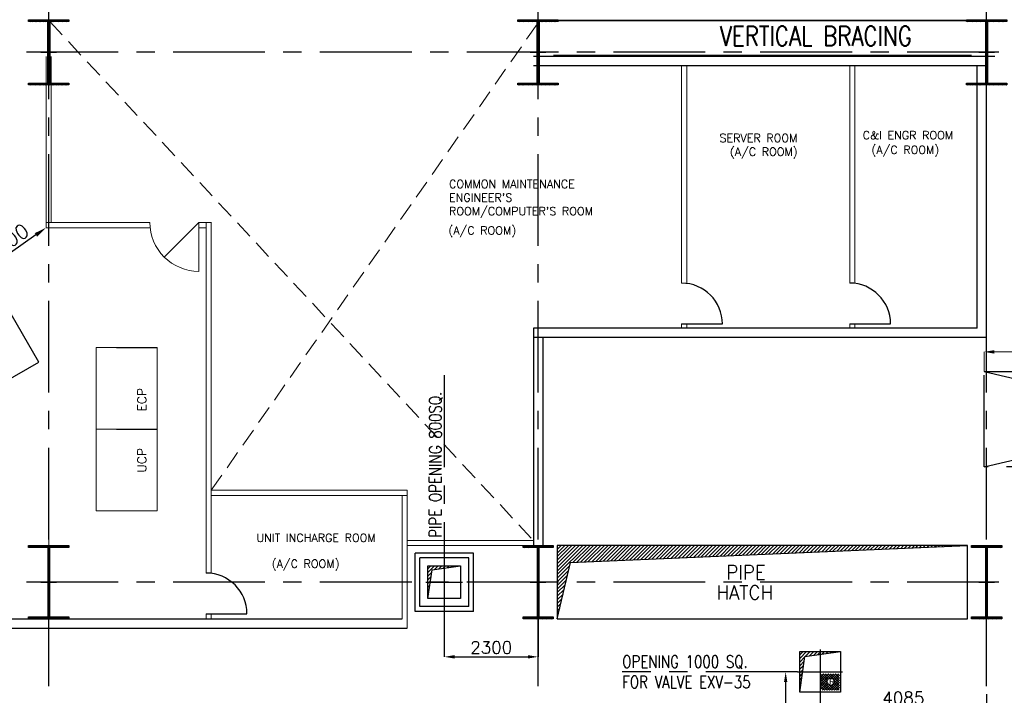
# Model space of a CAD drawing. Header units: inches. Extents: x 0 to 1564127, y -23460 to 23144100.
# Tile 39 of 215: x 180462 to 204609, y 121950 to 138525. Entities that reach past the tile are written whole.
import ezdxf

# ---------------------------------------------------------------- set-up
doc = ezdxf.new("R2010")
doc.units = ezdxf.units.IN
doc.header["$LTSCALE"] = 1800
doc.header["$MEASUREMENT"] = 0
for name, pattern in [('CENTER', [2, 1.25, -0.25, 0.25, -0.25]), ('CENTER2', [1.125, 0.75, -0.125, 0.125, -0.125]), ('HIDDEN', [0.375, 0.25, -0.125])]:
    doc.linetypes.add(name, pattern=pattern)
doc.layers.get('0').update_dxf_attribs({"color": 253, "lineweight": 9})
for name, color, linetype in [('BRACING', 1, 'HIDDEN'), ('CEN', 2, 'CENTER'), ('COL', 1, 'Continuous'), ('DIM', 4, 'Continuous'), ('GRID', 251, 'CENTER'), ('OPENING', 40, 'Continuous'), ('PH Plan', 7, 'Continuous'), ('TEMP', 4, 'Continuous'), ('TEXT', 3, 'Continuous'), ('WALL', 6, 'Continuous')]:
    doc.layers.add(name, color=color, linetype=linetype)
for name, color, linetype, lineweight in [('DOOR', 235, 'Continuous', 13), ('EQUIP', 8, 'HIDDEN', 9), ('PNL', 8, 'HIDDEN', 9), ('STEEL', 231, 'Continuous', 18)]:
    doc.layers.add(name, color=color, linetype=linetype, lineweight=lineweight)
doc.styles.add('HTX11', font='O8111901')
doc.styles.add('ROMANS', font='romans.shx')
doc.styles.add('ROMANT', font='romant')
doc.dimstyles.new('STANDARD1', dxfattribs={"dimtxt": 300, "dimasz": 250, "dimexe": 0, "dimexo": 0, "dimgap": 80, "dimtad": 1, "dimdec": 0, "dimzin": 0, "dimdsep": 46, "dimtxsty": 'ROMANS', "dimcen": 0, "dimclrd": 4, "dimclre": 4, "dimclrt": 7, "dimadec": 0, "dimazin": 0, "dimtfac": 0.09, "dimtdec": 0, "dimtix": 1, "dimtofl": 0, "dimtmove": 0, "dimatfit": 3, "dimfxl": 1, "dimtolj": 1, "dimtzin": 0, "dimarcsym": 0})
doc.dimstyles.new('USER175', dxfattribs={"dimscale": 175, "dimtxt": 2, "dimasz": 1.75, "dimexe": 0, "dimexo": 0, "dimgap": 0.5, "dimtad": 1, "dimdec": 0, "dimzin": 0, "dimdsep": 46, "dimtxsty": 'ROMANS', "dimcen": 0, "dimclrd": 4, "dimclre": 4, "dimclrt": 4, "dimadec": 0, "dimazin": 0, "dimtfac": 0.09, "dimtdec": 0, "dimtix": 1, "dimtofl": 0, "dimtmove": 0, "dimatfit": 3, "dimfxl": 1, "dimtolj": 1, "dimtzin": 0, "dimarcsym": 0})

# ---------------------------------------------------------------- blocks, each defined once
blk = doc.blocks.new('C-ROW COLUMN')
at = {"layer": 'COL'}
h = blk.add_hatch(dxfattribs=at)
h.set_pattern_fill('ANSI31', color=256, scale=200, style=0)
h.set_pattern_definition([(45, (-1315.907, -6.545), (-17.6776695, 17.6776695), [])])
h.paths.add_polyline_path([(77950, 120865), (76960, 120865), (76960, 120820), (77950, 120820)])
h.paths.add_polyline_path([(77478, 120820), (77433, 120820), (77433, 119310), (77478, 119310)])
h.paths.add_polyline_path([(77950, 119310), (76960, 119310), (76960, 119265), (77950, 119265)])
at = {"layer": 'CEN'}
for p, q in [((77455, 119265), (77455, 120865)), ((77264, 120065), (77647, 120065))]:
    blk.add_line(p, q, dxfattribs=at)
at = {"layer": 'COL'}
for points in [[(76960, 120865), (77950, 120865), (77950, 120820), (76960, 120820)], [(77433, 120820), (77478, 120820), (77478, 119310), (77433, 119310)], [(76960, 119310), (77950, 119310), (77950, 119265), (76960, 119265)]]:
    blk.add_lwpolyline(points, close=True, dxfattribs=at)
blk = doc.blocks.new('B-ROW COLUMN')
at = {"layer": 'COL'}
h = blk.add_hatch(dxfattribs=at)
h.set_pattern_fill('ANSI31', color=256, scale=200, style=0)
h.set_pattern_definition([(45, (155648.048, 63141.767), (-17.67767, 17.67767), [])])
h.paths.add_polyline_path([(171095, 85178), (172085, 85178), (172085, 85128), (171095, 85128)])
h.paths.add_polyline_path([(171574, 86878), (171606, 86878), (171606, 85178), (171574, 85178)])
h.paths.add_polyline_path([(171095, 86928), (172085, 86928), (172085, 86878), (171095, 86878)])
blk.add_line((171590, 85128), (171590, 86928))
at = {"layer": 'CEN'}
for p, q in [((171590, 85128), (171590, 86928)), ((171399, 86028), (171782, 86028))]:
    blk.add_line(p, q, dxfattribs=at)
at = {"layer": 'COL'}
for points in [[(171095, 86928), (172085, 86928), (172085, 86878), (171095, 86878)], [(171574, 86878), (171606, 86878), (171606, 85178), (171574, 85178)], [(171095, 85178), (172085, 85178), (172085, 85128), (171095, 85128)]]:
    blk.add_lwpolyline(points, close=True, dxfattribs=at)
blk = doc.blocks.new('*D689')
at = {"layer": 'Defpoints', "color": 0, "transparency": 16777216}
for p in [(199541, 122525), (199247, 114725), (199541, 114725)]:
    blk.add_point(p, dxfattribs=at)
at = {"layer": 'DIM', "color": 4, "lineweight": -2, "transparency": 16777216}
for p, q in [((199541, 122525), (199247, 122525)), ((199247, 122275), (199247, 114975)), ((199541, 114725), (199247, 114725))]:
    blk.add_line(p, q, dxfattribs=at)
at = {"layer": 'DIM', "color": 4, "transparency": 16777216}
for points in [[(199206, 122275), (199289, 122275), (199247, 122525)], [(199206, 114975), (199289, 114975), (199247, 114725)]]:
    blk.add_solid(points, dxfattribs=at)
at = {"layer": 'DIM', "color": 7, "transparency": 16777216, "insert": (199017, 118625), "char_height": 300, "attachment_point": 5, "rotation": 90, "style": 'ROMANS'}
blk.add_mtext('\\A1;7800', dxfattribs=at)
blk = doc.blocks.new('*D690')
at = {"layer": 'Defpoints', "color": 0, "transparency": 16777216}
for p in [(200091, 121975), (204176, 121975), (204176, 121654)]:
    blk.add_point(p, dxfattribs=at)
at = {"layer": 'DIM', "color": 4, "lineweight": -2, "transparency": 16777216}
for p, q in [((200091, 121975), (200091, 121654)), ((204176, 121975), (204176, 121654)), ((200341, 121654), (203926, 121654))]:
    blk.add_line(p, q, dxfattribs=at)
at = {"layer": 'DIM', "color": 4, "transparency": 16777216}
for points in [[(200341, 121695), (200341, 121612), (200091, 121654)], [(203926, 121695), (203926, 121612), (204176, 121654)]]:
    blk.add_solid(points, dxfattribs=at)
at = {"layer": 'DIM', "color": 7, "transparency": 16777216, "insert": (202133, 121884), "char_height": 300, "attachment_point": 5, "style": 'ROMANS'}
blk.add_mtext('\\A1;4085', dxfattribs=at)
blk = doc.blocks.new('*D778')
at = {"layer": 'Defpoints', "color": 0, "transparency": 16777216}
for p in [(190876, 124275), (193176, 123825), (193176, 122894)]:
    blk.add_point(p, dxfattribs=at)
at = {"layer": 'DIM', "color": 4, "lineweight": -2, "transparency": 16777216}
for p, q in [((190876, 124275), (190876, 122894)), ((193176, 123825), (193176, 122894)), ((191126, 122894), (192926, 122894))]:
    blk.add_line(p, q, dxfattribs=at)
at = {"layer": 'DIM', "color": 4, "transparency": 16777216}
for points in [[(191126, 122936), (191126, 122853), (190876, 122894)], [(192926, 122936), (192926, 122853), (193176, 122894)]]:
    blk.add_solid(points, dxfattribs=at)
at = {"layer": 'DIM', "color": 7, "transparency": 16777216, "insert": (192026, 123124), "char_height": 300, "attachment_point": 5, "style": 'ROMANS'}
blk.add_mtext('\\A1;2300', dxfattribs=at)
blk = doc.blocks.new('*D65')
at = {"layer": 'Defpoints', "color": 0, "transparency": 16777216}
for p in [(9645, 1650), (11650, 250), (9645, 175)]:
    blk.add_point(p, dxfattribs=at)
at = {"layer": 'DIM', "color": 4, "lineweight": -2, "transparency": 16777216}
for p, q in [((9645, 175), (9645, 1650)), ((11400, 1650), (9895, 1650)), ((11650, 250), (11650, 1650))]:
    blk.add_line(p, q, dxfattribs=at)
at = {"layer": 'DIM', "color": 4, "transparency": 16777216}
for points in [[(9895, 1692), (9895, 1608), (9645, 1650)], [(11400, 1692), (11400, 1608), (11650, 1650)]]:
    blk.add_solid(points, dxfattribs=at)
at = {"layer": 'DIM', "color": 4, "transparency": 16777216, "insert": (10647, 1880), "char_height": 300, "attachment_point": 5, "style": 'ROMANS'}
blk.add_mtext('\\A1;2005', dxfattribs=at)
blk = doc.blocks.new('*D66')
at = {"layer": 'Defpoints', "color": 0, "transparency": 16777216}
for p in [(6925, 1650), (6925, 175), (9645, 175)]:
    blk.add_point(p, dxfattribs=at)
at = {"layer": 'DIM', "color": 4, "lineweight": -2, "transparency": 16777216}
for p, q in [((6925, 175), (6925, 1650)), ((9395, 1650), (7175, 1650)), ((9645, 175), (9645, 1650))]:
    blk.add_line(p, q, dxfattribs=at)
at = {"layer": 'DIM', "color": 4, "transparency": 16777216}
for points in [[(7175, 1692), (7175, 1608), (6925, 1650)], [(9395, 1692), (9395, 1608), (9645, 1650)]]:
    blk.add_solid(points, dxfattribs=at)
at = {"layer": 'DIM', "color": 4, "transparency": 16777216, "insert": (8285, 1880), "char_height": 300, "attachment_point": 5, "style": 'ROMANS'}
blk.add_mtext('\\A1;2720', dxfattribs=at)
blk = doc.blocks.new('*D67')
at = {"layer": 'Defpoints', "color": 0, "transparency": 16777216}
for p in [(625, 1650), (625, 175), (6925, 175)]:
    blk.add_point(p, dxfattribs=at)
at = {"layer": 'DIM', "color": 4, "lineweight": -2, "transparency": 16777216}
for p, q in [((625, 175), (625, 1650)), ((6675, 1650), (875, 1650)), ((6925, 175), (6925, 1650))]:
    blk.add_line(p, q, dxfattribs=at)
at = {"layer": 'DIM', "color": 4, "transparency": 16777216}
for points in [[(875, 1692), (875, 1608), (625, 1650)], [(6675, 1692), (6675, 1608), (6925, 1650)]]:
    blk.add_solid(points, dxfattribs=at)
at = {"layer": 'DIM', "color": 4, "transparency": 16777216, "insert": (3775, 1880), "char_height": 300, "attachment_point": 5, "style": 'ROMANS'}
blk.add_mtext('\\A1;6300', dxfattribs=at)
blk = doc.blocks.new('*D68')
at = {"layer": 'Defpoints', "color": 0, "transparency": 16777216}
for p in [(-1749, 2250), (-1749, 1170), (9645, 175)]:
    blk.add_point(p, dxfattribs=at)
at = {"layer": 'DIM', "color": 4, "lineweight": -2, "transparency": 16777216}
for p, q in [((-1749, 1170), (-1749, 2250)), ((9395, 2250), (-1499, 2250)), ((9645, 175), (9645, 2250))]:
    blk.add_line(p, q, dxfattribs=at)
at = {"layer": 'DIM', "color": 4, "transparency": 16777216}
for points in [[(-1499, 2292), (-1499, 2208), (-1749, 2250)], [(9395, 2292), (9395, 2208), (9645, 2250)]]:
    blk.add_solid(points, dxfattribs=at)
at = {"layer": 'DIM', "color": 4, "transparency": 16777216, "insert": (3948, 2480), "char_height": 300, "attachment_point": 5, "style": 'ROMANS'}
blk.add_mtext('\\A1;11394', dxfattribs=at)
blk = doc.blocks.new('*D69')
at = {"layer": 'Defpoints', "color": 0, "transparency": 16777216}
for p in [(-2417, 2250), (-1749, 1170), (-2417, 0)]:
    blk.add_point(p, dxfattribs=at)
at = {"layer": 'DIM', "color": 4, "lineweight": -2, "transparency": 16777216}
for p, q in [((-2667, 2250), (-2917, 2250)), ((-2417, 0), (-2417, 2250)), ((-1749, 1170), (-1749, 2250)), ((-1499, 2250), (-1249, 2250))]:
    blk.add_line(p, q, dxfattribs=at)
at = {"layer": 'DIM', "color": 4, "transparency": 16777216}
for points in [[(-2667, 2292), (-2667, 2208), (-2417, 2250)], [(-1499, 2292), (-1499, 2208), (-1749, 2250)]]:
    blk.add_solid(points, dxfattribs=at)
at = {"layer": 'DIM', "color": 4, "transparency": 16777216, "insert": (-2083, 2250), "char_height": 300, "attachment_point": 5, "rotation": 90, "style": 'ROMANS'}
blk.add_mtext('\\A1;668', dxfattribs=at)
blk = doc.blocks.new('*D70')
at = {"layer": 'Defpoints', "color": 0, "transparency": 16777216}
for p in [(-12417, 1650), (-12417, 1170), (-2417, 1170)]:
    blk.add_point(p, dxfattribs=at)
at = {"layer": 'DIM', "color": 4, "lineweight": -2, "transparency": 16777216}
for p, q in [((-12417, 1170), (-12417, 1650)), ((-2667, 1650), (-12167, 1650)), ((-2417, 1170), (-2417, 1650))]:
    blk.add_line(p, q, dxfattribs=at)
at = {"layer": 'DIM', "color": 4, "transparency": 16777216}
for points in [[(-12167, 1692), (-12167, 1608), (-12417, 1650)], [(-2667, 1692), (-2667, 1608), (-2417, 1650)]]:
    blk.add_solid(points, dxfattribs=at)
at = {"layer": 'DIM', "color": 4, "transparency": 16777216, "insert": (-7417, 1880), "char_height": 300, "attachment_point": 5, "style": 'ROMANS'}
blk.add_mtext('\\A1;10000', dxfattribs=at)
blk = doc.blocks.new('*D350')
at = {"color": 4, "lineweight": -2, "transparency": 16777216}
blk.add_line((180860, 133246), (179724, 132450), dxfattribs=at)
at = {"color": 4, "transparency": 16777216}
for points in [[(180831, 133288), (180890, 133204), (181111, 133422)], [(179695, 132492), (179753, 132408), (179473, 132274)]]:
    blk.add_solid(points, dxfattribs=at)
at = {"layer": 'Defpoints', "color": 0, "transparency": 16777216}
for p in [(181111, 133422), (179473, 132274), (179473, 132274)]:
    blk.add_point(p, dxfattribs=at)
at = {"color": 4, "transparency": 16777216, "insert": (180141, 133063), "char_height": 350, "attachment_point": 5, "rotation": 35.0025, "style": 'ROMANS'}
blk.add_mtext('\\A1;2000', dxfattribs=at)
blk = doc.blocks.new('HPH-7')
at = {"layer": 'STEEL'}
h = blk.add_hatch(dxfattribs=at)
h.set_pattern_fill('ANSI31', color=256, scale=1000, style=0)
h.set_pattern_definition([(45, (-11858.39, 436.72), (-88.38835, 88.38835), [])])
h.paths.add_polyline_path([(-9868, 1035), (-9868, 785), (7174.9, 785), (7174.9, 1035)])
h = blk.add_hatch(dxfattribs=at)
h.set_pattern_fill('ANSI31', color=256, scale=1000, style=0)
h.set_pattern_definition([(45, (-11858.39, -1383.28), (-88.38835, 88.38835), [])])
h.paths.add_polyline_path([(-9868, -785), (-9868, -1035), (7174.9, -1035), (7174.9, -785)])
at = {"layer": 'CEN'}
for p, q in [((-12417, 1170), (-2417, -1170)), ((-12417, -1170), (-2417, 1170))]:
    blk.add_line(p, q, dxfattribs=at)
at = {"layer": 'CEN', "linetype": 'CENTER'}
for p, q in [((10980, 305), (10980, -305)), ((-9868, 0), (11695, 0)), ((-545, 240.4), (-545, -251.7)), ((625, 175), (625, -175)), ((1345, 225), (1345, -225)), ((6925, 175), (6925, -175)), ((8275, 210), (8275, -210)), ((9645, 175), (9645, -175)), ((8275, -1400), (8275, -1155))]:
    blk.add_line(p, q, dxfattribs=at)
at = {"layer": 'CEN', "color": 8, "linetype": 'CENTER2', "ltscale": 0.25}
for p, q in [((3595, 0), (3063.6, -1350)), ((4105, 0), (4105, -1350))]:
    blk.add_line(p, q, dxfattribs=at)
at = {"layer": 'CEN', "color": 8}
for p, q in [((2988.6, -1350), (3138.6, -1350)), ((4030, -1350), (4180, -1350))]:
    blk.add_line(p, q, dxfattribs=at)
at = {"layer": 'CEN'}
blk.add_lwpolyline([(-12417, 1170), (-2417, 1170), (-2417, -1170), (-12417, -1170)], close=True, dxfattribs=at)
at = {"layer": 'EQUIP', "linetype": 'Continuous'}
for p, q in [((-1749, 1155), (-1749, -1155)), ((-1749, 1155), (9405, 1155)), ((9405, 1170), (9405, -1170)), ((9405, 1170), (10155, 1170)), ((10155, 1170), (10155, -1170)), ((11113.3, 250), (11650, 250)), ((11650, 250), (11650, -250)), ((11113.3, -250), (11650, -250)), ((-1749, -1155), (9405, -1155)), ((8097, -1400), (8097, -1155)), ((8453, -1400), (8453, -1155)), ((9405, -1170), (10155, -1170)), ((8453, -1400), (8097, -1400))]:
    blk.add_line(p, q, dxfattribs=at)
at = {"layer": 'EQUIP'}
for p, q in [((10577.5, 305), (10980, 305)), ((685.2, -60.3), (564.8, 60.3)), ((683.4, 58.4), (566.6, -58.4)), ((3567.1, 11), (3047.8, -1308.2)), ((6985.2, -60.3), (6864.8, 60.3)), ((6983.4, 58.4), (6866.6, -58.4)), ((9705.2, -60.3), (9584.8, 60.3)), ((9703.4, 58.4), (9586.6, -58.4)), ((3622.9, -11), (3103.4, -1330.9)), ((4075, 0), (4075, -1316.7)), ((4135, 0), (4135, -1317.6)), ((10577.5, -305), (10980, -305))]:
    blk.add_line(p, q, dxfattribs=at)
blk.add_lwpolyline([(10980, 305, 0.1863113), (10853.1, 256, 0.0365051), (10826.7, 228.2, 0.0329908), (10708.9, 160.4, 0.0848869), (10681.5, 0, 0.0848869), (10708.9, -160.4, 0.0329908), (10826.7, -228.2, 0.0365051), (10853.1, -256, 0.1863113), (10980, -305, 0.1863113), (11106.9, -256, 0.1017734), (11169.4, -170.4, 0.0604216), (11195.1, -89.7, 0.0467613), (11203.5, 0, 0.0467613), (11195.1, 89.7, 0.0604216), (11169.4, 170.4, 0.1017734), (11106.9, 256, 0.1863113)], format="xyb", close=True, dxfattribs=at)
at = {"layer": 'EQUIP', "linetype": 'Continuous'}
for centre, radius in [((-545, 0), 187.5), ((-545, 0), 124), ((625, 0), 94.5), ((625, 0), 44.5), ((3595, 0), 30), ((3595, 0), 30), ((4105, 0), 30), ((4105, 0), 30), ((8275, 0), 162)]:
    blk.add_circle(centre, radius, dxfattribs=at)
at = {"layer": 'EQUIP', "linetype": 'HIDDEN', "ltscale": 0.3}
blk.add_circle((1345, 0), 178, dxfattribs=at)
at = {"layer": 'EQUIP'}
for centre in [(3063.2, -1350), (4104.5, -1350)]:
    blk.add_circle(centre, 44.5, dxfattribs=at)
for centre, radius, start, end in [((-1084.6, 0), 1332.5, 119.91057, 240.08943), ((10835.8, 0), 399.7, 130.26305, 229.73695)]:
    blk.add_arc(centre, radius, start, end, dxfattribs=at)
at = {"layer": 'EQUIP', "linetype": 'Continuous'}
for centre, start, end in [((9965.2, 45.7), 11.60303, 80.41661), ((9965.2, -45.7), 279.58339, 348.39697)]:
    blk.add_arc(centre, 1140.2, start, end, dxfattribs=at)
at = {"layer": 'STEEL'}
for points in [[(7175, 785), (-9868, 785), (-9868, 1035), (7175, 1035)], [(7175, -1035), (-9868, -1035), (-9868, -785), (7175, -785)]]:
    blk.add_lwpolyline(points, close=True, dxfattribs=at)
at = {"layer": 'EQUIP', "linetype": 'Continuous', "style": 'ROMANS', "width": 0.9}
for s, p in [('S3', (-1084.9, 67.4)), ('RS', (722.6, -260.7)), ('S11', (1540.9, -245.7)), ('RS', (6487.9, -260.7)), ('S1', (7821.4, -276.1)), ('FS', (9693.8, -334.9)), ('S2', (8087, -1100.8))]:
    blk.add_text(s, height=200, dxfattribs=at).set_placement(p)
at = {"layer": 'EQUIP', "linetype": 'Continuous', "insert": (765, 50), "char_height": 200, "attachment_point": 7, "style": 'ROMANS'}
blk.add_mtext('\\A1;S4', dxfattribs=at)
at = {"layer": 'TEXT', "color": 3}
for s, height, style, width, p in [('SPACE FOR TUBE REMOVAL ONLY', 350, 'ROMANS', 0.65, (-9868, 75)), ('H.P. HEATER-7', 300, 'ROMANT', 0.75, (1869.2, 95))]:
    blk.add_text(s, height=height, dxfattribs=dict(at, style=style, width=width)).set_placement(p)
at = {"layer": 'TEXT', "style": 'ROMANT', "width": 0.75}
blk.add_text('EL18.85M', height=300, dxfattribs=at).set_placement((5127.6, 95))
at = {"layer": 'DIM'}
for base, p1, p2, picture, middle in [((-1749, 2250), (9645, 175), (-1749, 1170), '*D68', (3948, 2480)), ((-12417, 1650), (-2417, 1170), (-12417, 1170), '*D70', (-7417, 1880)), ((625, 1650), (6925, 175), (625, 175), '*D67', (3775, 1880)), ((6925, 1650), (9645, 175), (6925, 175), '*D66', (8285, 1880)), ((9645, 1650), (11650, 250), (9645, 175), '*D65', (10647.5, 1880))]:
    dim = blk.add_linear_dim(base=base, p1=p1, p2=p2, dimstyle='STANDARD1', dxfattribs=at)
    dim.commit()
    dim.dimension.update_dxf_attribs({"geometry": picture, "text_midpoint": middle})
dim = blk.add_linear_dim(base=(-2417, 2250), p1=(-1749, 1170), p2=(-2417, 0), dimstyle='STANDARD1', dxfattribs=at)
dim.commit()
dim.dimension.update_dxf_attribs({"geometry": '*D69', "text_midpoint": (-2083, 2250), "text_rotation": 90})

msp = doc.modelspace()

# ---------------------------------------------------------------- hatches: boundary and pattern name
at = {"layer": 'COL'}
h = msp.add_hatch(dxfattribs=at)
h.set_pattern_fill('ANSI31', color=256, scale=200, style=0)
h.set_pattern_definition([(45, (177233.577, 101839.45), (-17.67767, 17.67767), [])])
h.paths.add_polyline_path([(192805.76, 123875.31), (193545.76, 123875.31), (193545.76, 123825.31), (192805.76, 123825.31)])
h.paths.add_polyline_path([(193159.76, 125575.31), (193191.76, 125575.31), (193191.76, 123875.31), (193159.76, 123875.31)])
h.paths.add_polyline_path([(192805.76, 125625.31), (193545.76, 125625.31), (193545.76, 125575.31), (192805.76, 125575.31)])
h = msp.add_hatch(dxfattribs=at)
h.set_pattern_fill('ANSI31', color=256, scale=200, style=0)
h.set_pattern_definition([(45, (188233.577, 101839.45), (-17.67767, 17.67767), [])])
h.paths.add_polyline_path([(203805.76, 123875.31), (204545.76, 123875.31), (204545.76, 123825.31), (203805.76, 123825.31)])
h.paths.add_polyline_path([(204159.76, 125575.31), (204191.76, 125575.31), (204191.76, 123875.31), (204159.76, 123875.31)])
h.paths.add_polyline_path([(203805.76, 125625.31), (204545.76, 125625.31), (204545.76, 125575.31), (203805.76, 125575.31)])
at = {"layer": 'OPENING'}
h = msp.add_hatch(dxfattribs=at)
h.set_pattern_fill('ANSI31', color=8, scale=500, style=0)
h.set_pattern_definition([(45, (108582, 38697.683), (-44.194174, 44.194174), [])])
h.paths.add_polyline_path([(203705.76, 125625.31), (193645.76, 125625.31), (193645.76, 124725.31), (193856.07, 124725.31), (193969.47, 125210.57)])
h.paths.add_polyline_path([(193856.07, 124725.31), (193645.76, 124725.31), (193645.76, 123825.31)])
h = msp.add_hatch(dxfattribs=at)
h.set_pattern_fill('ANSI31', color=8, scale=500, style=0)
h.set_pattern_definition([(45, (109481.23, 39726.256), (-44.194174, 44.194174), [])])
h.paths.add_polyline_path([(191275.76, 125125.31), (190875.76, 125125.31), (190875.76, 125069.09)])
h.paths.add_polyline_path([(190875.76, 125069.09), (190875.76, 125125.31), (190475.76, 125125.31), (190475.76, 124725.31), (190531.97, 124725.31), (190574.33, 125026.73)])
h.paths.add_polyline_path([(190475.76, 124725.31), (190475.76, 124325.31), (190531.97, 124725.31)])
h = msp.add_hatch(dxfattribs=at)
h.set_pattern_fill('ANSI31', color=8, scale=500, style=0)
h.set_pattern_definition([(45, (107418.12, 38901.8), (-44.194174, 44.194174), [])])
h.paths.add_polyline_path([(200090.76, 122955.04), (200090.76, 123025.31), (199590.76, 123025.31), (199590.76, 122525.31), (199661.03, 122525.31), (199713.98, 122902.09)])
h.paths.add_polyline_path([(200090.76, 123025.31), (200090.76, 122955.04), (200590.76, 123025.31)])
h.paths.add_polyline_path([(199590.76, 122025.31), (199661.03, 122525.31), (199590.76, 122525.31)])

# ---------------------------------------------------------------- linework, layer by layer
at = {"color": 2, "linetype": 'HIDDEN'}
for p, q in [((181198.26, 138480.31), (193060.76, 125750.31)), ((185161.47, 126981.32), (193198.26, 138480.31))]:
    msp.add_line(p, q, dxfattribs=at)
for p, q in [((181113.26, 137625.31), (181111.18, 133421.56)), ((181238.26, 137625.31), (181238.26, 133546.56)), ((196695.76, 132062.16), (196695.76, 137395.31)), ((196820.76, 132054.32), (196820.76, 137395.31)), ((200820.76, 132062.65), (200820.76, 137395.31)), ((200945.76, 132054.81), (200945.76, 137395.31)), ((181111.18, 133546.56), (183654.15, 133546.56)), ((184854.17, 133546.56), (185162.65, 133546.56)), ((185036.05, 127352.63), (185036.05, 133546.56)), ((185161.2, 124941.75), (185161.52, 133546.56)), ((181111.18, 133421.56), (183661.08, 133421.56)), ((184854.17, 133421.56), (185036.05, 133421.56)), ((196695.76, 130955.31), (196695.76, 131062.16)), ((196820.76, 130955.31), (196820.76, 131062.16)), ((200820.76, 130955.8), (200820.76, 131062.65)), ((200945.76, 130955.8), (200945.76, 131062.65)), ((185036.05, 124949.62), (185036.05, 127352.63)), ((185161.45, 126856.32), (189964.74, 126856.34)), ((185161.47, 126981.32), (189964.74, 126981.32)), ((189839.75, 126856.34), (189839.75, 123825.31)), ((189964.74, 126981.33), (189964.75, 123595.31)), ((181175.76, 125855.31), (181175.76, 125625.31)), ((193060.76, 125750.31), (189964.74, 125750.31)), ((193060.76, 125625.31), (189964.74, 125625.31)), ((193175.76, 123825.31), (193175.76, 125625.31)), ((204175.76, 123825.31), (204175.76, 125625.31)), ((193175.76, 125067.81), (193175.76, 124088.72)), ((185036.05, 123825.31), (185036.05, 123949.62)), ((185161.05, 123825.31), (185161.07, 123949.62))]:
    msp.add_line(p, q)
at = {"color": 3}
for p, q in [((182335.56, 128480.19), (182335.56, 130480.19)), ((183835.56, 130480.19), (182335.56, 130480.19)), ((183835.56, 128480.19), (183835.56, 130480.19)), ((183835.56, 128480.19), (183835.56, 130480.19)), ((183835.56, 128480.19), (183835.56, 130480.19)), ((182335.56, 128480.19), (182335.56, 129480.19)), ((182335.56, 128480.19), (182335.56, 129480.19)), ((182335.56, 126480.19), (182335.56, 128480.19)), ((183835.56, 128480.19), (182335.56, 128480.19)), ((183835.56, 128480.19), (182335.56, 128480.19)), ((183835.56, 128480.19), (182585.56, 128480.19)), ((183835.56, 128480.19), (183385.56, 128480.19)), ((183835.56, 128480.19), (183385.56, 128480.19)), ((183835.56, 126480.19), (183835.56, 128480.19)), ((183835.56, 126480.19), (183835.56, 128480.19)), ((183835.56, 126480.19), (183835.56, 128480.19)), ((182335.56, 126480.19), (182335.56, 127980.19)), ((182335.56, 126480.19), (182335.56, 127980.19)), ((189247.45, 126981.32), (189697.45, 126981.32)), ((189247.45, 126981.32), (189697.45, 126981.32)), ((189247.45, 126981.32), (189697.45, 126981.32)), ((189247.45, 126981.32), (189697.45, 126981.32)), ((183835.56, 126480.19), (182335.56, 126480.19)), ((183835.56, 126480.19), (182585.56, 126480.19))]:
    msp.add_line(p, q, dxfattribs=at)
at = {"layer": 'BRACING', "const_width": 40}
for points in [[(193575.76, 138502.81), (203775.76, 138502.81)], [(193545.76, 137647.81), (203805.76, 137647.81)]]:
    msp.add_lwpolyline(points, dxfattribs=at)
at = {"layer": 'CEN'}
for p, q in [((190875.76, 129800.31), (190875.76, 125175.31)), ((193175.76, 123825.31), (193175.76, 125625.31)), ((204175.76, 123825.31), (204175.76, 125625.31)), ((190875.76, 125175.31), (190875.76, 124275.31)), ((190425.76, 124725.31), (191325.76, 124725.31)), ((192984.19, 124725.31), (193367.32, 124725.31)), ((203984.19, 124725.31), (204367.32, 124725.31)), ((200090.76, 123075.31), (200090.76, 121975.31)), ((199540.76, 122525.31), (195240.76, 122525.31)), ((199540.76, 122525.31), (200640.76, 122525.31))]:
    msp.add_line(p, q, dxfattribs=at)
at = {"layer": 'COL'}
for points in [[(192805.76, 125625.31), (193545.76, 125625.31), (193545.76, 125575.31), (192805.76, 125575.31)], [(193159.76, 125575.31), (193191.76, 125575.31), (193191.76, 123875.31), (193159.76, 123875.31)], [(203805.76, 125625.31), (204545.76, 125625.31), (204545.76, 125575.31), (203805.76, 125575.31)], [(204159.76, 125575.31), (204191.76, 125575.31), (204191.76, 123875.31), (204159.76, 123875.31)], [(192805.76, 123875.31), (193545.76, 123875.31), (193545.76, 123825.31), (192805.76, 123825.31)], [(203805.76, 123875.31), (204545.76, 123875.31), (204545.76, 123825.31), (203805.76, 123825.31)]]:
    msp.add_lwpolyline(points, close=True, dxfattribs=at)
at = {"layer": 'DOOR', "color": 1, "ltscale": 101}
for p, q in [((184854.17, 133546.56), (184005.91, 132698.83, -7.17)), ((184854.15, 132350.45, -7.15), (184854.17, 133546.56, 0))]:
    msp.add_line(p, q, dxfattribs=at)
msp.add_arc((184854.14, 133550.45, -7.15), 1200, 179.952507, 269.952507, dxfattribs=at)
at = {"layer": 'GRID'}
for p, q in [((181175.76, 82575.72), (181175.76, 183222.97)), ((193175.76, 82575.72), (193175.76, 152225.31)), ((204175.76, 82575.72), (204175.76, 141225.31)), ((276475.76, 137725.31), (141375.76, 137725.31)), ((276475.76, 124725.31), (141375.76, 124725.31))]:
    msp.add_line(p, q, dxfattribs=at)
at = {"layer": 'OPENING'}
for points in [[(193645.76, 123825.31), (193969.47, 125210.57), (203705.76, 125625.31)], [(190475.76, 124325.31), (190574.33, 125026.73), (191275.76, 125125.31)], [(199590.76, 122025.31), (199713.98, 122902.09), (200590.76, 123025.31)]]:
    msp.add_lwpolyline(points, dxfattribs=at)
for points in [[(193645.76, 123825.31), (203705.76, 123825.31), (203705.76, 125625.31), (193645.76, 125625.31)], [(190475.76, 125125.31), (191275.76, 125125.31), (191275.76, 124325.31), (190475.76, 124325.31)], [(199590.76, 123025.31), (200590.76, 123025.31), (200590.76, 122025.31), (199590.76, 122025.31)]]:
    msp.add_lwpolyline(points, close=True, dxfattribs=at)
at = {"layer": 'STEEL', "flags": 128}
for points in [[(200111.98, 122348.6), (200238.7, 122475.58)], [(200117.1, 122414.1), (200178.54, 122475.58)], [(200117.1, 122293.44), (200299.29, 122475.58)], [(200117.1, 122233.06), (200359.45, 122475.58)], [(200117.1, 122172.73), (200420.04, 122475.58)], [(200117.1, 122464.1), (200270.7, 122310.33)], [(200165.74, 122475.58), (200292.89, 122348.6)], [(200226.33, 122475.58), (200331.29, 122370.66)], [(200286.49, 122475.58), (200568.94, 122193.3)], [(200347.08, 122475.58), (200568.94, 122253.63)], [(200375.24, 122370.66), (200480.2, 122475.58)], [(200407.24, 122475.58), (200568.94, 122314)], [(200413.64, 122348.6), (200540.78, 122475.58)], [(200435.82, 122310.33), (200568.94, 122443.54)], [(200467.82, 122475.58), (200568.94, 122374.33)], [(200527.98, 122475.58), (200568.94, 122434.66)], [(200111.98, 122348.6), (200382.06, 122078.57)], [(200117.1, 122403.77), (200443.93, 122077.07)], [(200117.1, 122283.11), (200321.48, 122078.57)], [(200117.1, 122112.4), (200270.7, 122266.17)], [(200117.1, 122222.74), (200262.6, 122077.07)], [(200141.85, 122378.77), (200443.93, 122077.07)], [(200143.56, 122078.57), (200292.89, 122227.9)], [(200203.72, 122078.57), (200331.29, 122205.84)], [(200262.6, 122077.07), (200568.94, 122383.21)], [(200321.48, 122078.57), (200568.94, 122322.88)], [(200375.24, 122205.84), (200502.81, 122078.57)], [(200382.06, 122078.57), (200568.94, 122262.5)], [(200413.64, 122227.9), (200562.97, 122078.57)], [(200435.82, 122266.17), (200568.94, 122132.97)], [(200443.93, 122077.07), (200568.94, 122202.17)], [(200117.1, 122162.41), (200203.72, 122078.57)], [(200502.81, 122078.57), (200568.94, 122141.84)]]:
    msp.add_lwpolyline(points, dxfattribs=at)
msp.add_lwpolyline([(200438.38, 122288.23, 1), (200267.72, 122288.23, 1), (200438.38, 122288.23)], format="xyb", dxfattribs=at)
at = {"layer": 'TEMP'}
for p, q in [((180933.53, 130126.74), (180133.53, 131512.38)), ((182835.56, 130480.19), (183835.56, 130480.19)), ((180067.5, 129626.74), (180933.53, 130126.74)), ((182835.56, 128480.19), (183835.56, 128480.19)), ((182835.56, 128480.19), (183835.56, 128480.19))]:
    msp.add_line(p, q, dxfattribs=at)
at = {"layer": 'WALL'}
for p, q in [((204375.76, 137625.31), (193060.76, 137625.31)), ((204175.76, 130725.31), (204175.76, 137625.31)), ((204145.76, 137395.31), (193060.76, 137395.31)), ((203945.76, 130955.31), (203945.76, 137395.31)), ((193060.76, 130955.31), (193060.76, 125625.31)), ((203945.76, 130955.31), (193060.76, 130955.31)), ((203945.76, 130955.31), (193060.76, 130955.31)), ((204175.76, 130725.31), (193060.76, 130725.31)), ((204175.76, 130725.31), (193060.76, 130725.31)), ((193290.76, 130725.31), (193290.76, 125625.31)), ((190160.76, 124010.31), (190160.76, 125440.31)), ((191590.76, 125440.31), (190160.76, 125440.31)), ((190275.76, 124125.31), (190275.76, 125325.31)), ((191475.76, 125325.31), (190275.76, 125325.31)), ((191475.76, 124125.31), (191475.76, 125325.31)), ((191590.76, 124010.31), (191590.76, 125440.31)), ((191475.76, 124125.31), (190275.76, 124125.31)), ((191590.76, 124010.31), (190160.76, 124010.31)), ((180130.96, 123825.31), (189839.75, 123825.31)), ((178026.94, 123595.31), (189964.75, 123595.31))]:
    msp.add_line(p, q, dxfattribs=at)
at = {"layer": 'WALL', "flags": 128}
for points in [[(196695.76, 131062.16), (197695.76, 131062.16)], [(200820.76, 131062.65), (201820.76, 131062.65)], [(185036.05, 123949.62), (186036.05, 123949.62)]]:
    msp.add_lwpolyline(points, dxfattribs=at)
at = {"layer": 'WALL'}
for centre in [(196695.76, 131062.16), (200820.76, 131062.65), (185036.05, 123949.62)]:
    msp.add_arc(centre, 1000, 0, 90, dxfattribs=at)

# ---------------------------------------------------------------- block references
for name, p in [('C-ROW COLUMN', (103720.32, 17660.16)), ('C-ROW COLUMN', (115720.32, 17660.16)), ('C-ROW COLUMN', (126720.32, 17660.16)), ('HPH-7', (216530.76, 128725.31)), ('B-ROW COLUMN', (9585.53, 38697.68))]:
    msp.add_blockref(name, p)

# ---------------------------------------------------------------- texts
at = {"layer": 'PH Plan', "char_height": 220, "width": 1290.0083, "attachment_point": 7, "rotation": 90, "style": 'ROMANS'}
for s, insert in [('ECP', (183567.53, 128913.79)), ('UCP', (183567.53, 127413.79))]:
    msp.add_mtext(s, dxfattribs=dict(at, insert=insert))
at = {"layer": 'PNL', "lineweight": 25}
for s, style, p in [('SERVER ROOM', 'ROMANT', (197624.5, 135522.56)), ('C&I ENGR ROOM', 'ROMANT', (201135.25, 135590.58)), ('(A/C ROOM)', 'ROMANS', (197879.97, 135185.78)), ('(A/C ROOM)', 'ROMANS', (201352, 135233.19)), ('(A/C ROOM)', 'ROMANS', (190976.92, 133254.51)), ('(A/C ROOM)', 'ROMANS', (186644.09, 125078.91))]:
    msp.add_text(s, height=200, dxfattribs=dict(at, style=style)).set_placement(p)
at = {"layer": 'PNL', "char_height": 200, "attachment_point": 1, "style": 'ROMANT'}
for s, insert, width in [("COMMON MAINTENANCE ENGINEER'S ROOM/COMPUTER'S ROOM", (190991.48, 134594.09), 4364.4044), ('UNIT INCHARGE ROOM', (186271.02, 125915.57), 3131.8772)]:
    msp.add_mtext(s, dxfattribs=dict(at, insert=insert, width=width))
at = {"layer": 'STEEL', "style": 'HTX11'}
msp.add_text('R', height=133.33, dxfattribs=at).set_placement((200314.78, 122222.87))
at = {"layer": 'TEXT', "style": 'ROMANS', "width": 0.8}
msp.add_text('PIPE OPENING 800SQ.', height=300, rotation=90, dxfattribs=at).set_placement((190804.5, 125818.86))
at = {"layer": 'TEXT', "color": 3, "style": 'ROMANS', "width": 0.936038}
for s, p in [(' PIPE', (197564.2, 124789.99, -1000)), ('HATCH', (197550.54, 124298.34))]:
    msp.add_text(s, height=350, dxfattribs=at).set_placement(p)
at = {"layer": 'TEXT', "insert": (197633.77, 138365.31), "char_height": 480, "width": 5442.7338, "attachment_point": 1, "style": 'ROMANS'}
msp.add_mtext('{\\W0.8;VERTICAL BRACING}', dxfattribs=at)
at = {"layer": 'TEXT', "color": 3, "insert": (195240.76, 122525.31), "char_height": 300, "width": 3543.4012, "attachment_point": 4, "style": 'ROMANS'}
msp.add_mtext('\\A1;{\\W0.8;OPENING 1000 SQ. \\PFOR VALVE EXV-35}', dxfattribs=at)

# ---------------------------------------------------------------- dimensions: what is measured, and where the dimension line sits
dim = msp.add_aligned_dim(p1=(181111.18, 133421.56), p2=(179472.92, 132274.34), distance=0, dimstyle='USER175')
dim.commit()
dim.dimension.update_dxf_attribs({"geometry": '*D350', "text_midpoint": (180141.48, 133062.97)})
at = {"layer": 'DIM'}
for base, p1, p2, picture, middle in [((193175.76, 122894.4), (190875.76, 124275.31), (193175.76, 123825.31), '*D778', (192025.76, 123124.4)), ((204175.76, 121653.63), (200090.76, 121975.31), (204175.76, 121975.31), '*D690', (202133.26, 121883.63))]:
    dim = msp.add_linear_dim(base=base, p1=p1, p2=p2, dimstyle='STANDARD1', dxfattribs=at)
    dim.commit()
    dim.dimension.update_dxf_attribs({"geometry": picture, "text_midpoint": middle})
dim = msp.add_linear_dim(base=(199247.19, 114725.31), p1=(199540.76, 122525.31), p2=(199540.76, 114725.31), angle=90, dimstyle='STANDARD1', dxfattribs=at)
dim.commit()
dim.dimension.update_dxf_attribs({"geometry": '*D689', "text_midpoint": (199017.19, 118625.31)})

doc.saveas('drawing.dxf')
